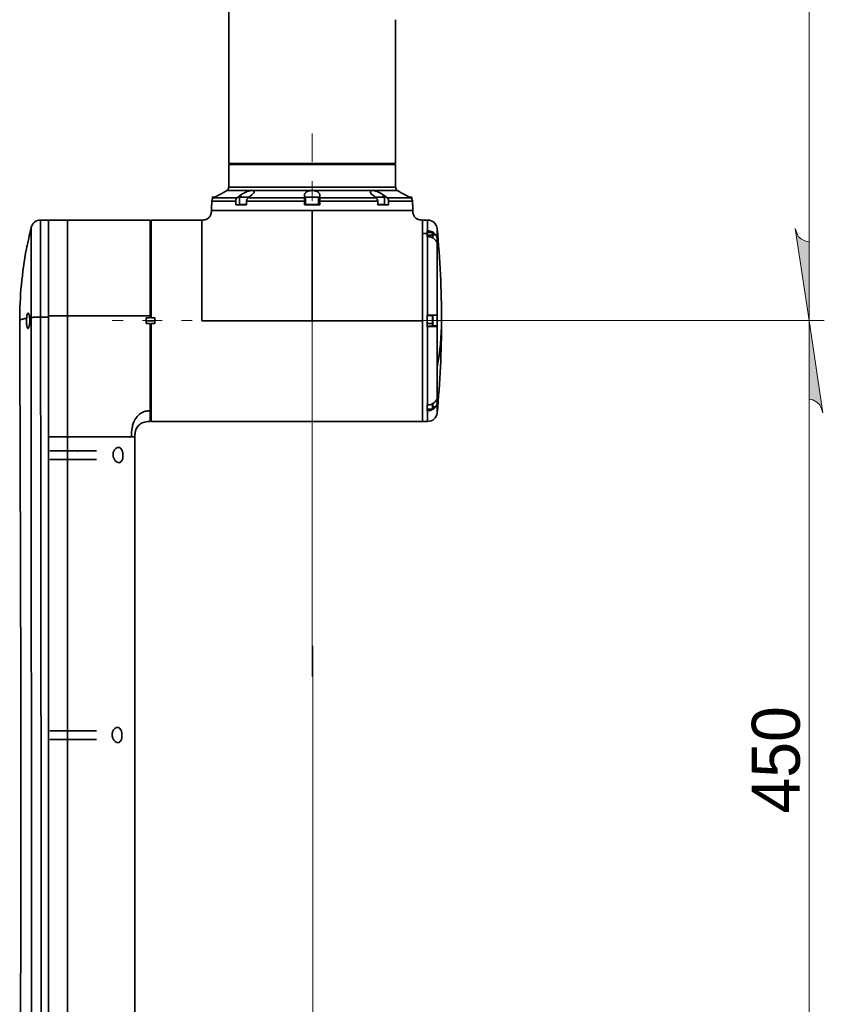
# Model space of a CAD drawing. Header units: millimetres. Extents: x 5 to 419, y 1 to 291.
# Tile 12 of 25: x 184 to 236, y 145 to 210. Entities that reach past the tile are written whole.
import ezdxf

# ---------------------------------------------------------------- set-up
doc = ezdxf.new("R2010")
doc.units = ezdxf.units.MM

# ---------------------------------------------------------------- blocks, each defined once
blk = doc.blocks.new('A$C64CD199E')
at = {"color": 7, "linetype": 'Continuous', "lineweight": 35}
for p, q in [((13.624, 136.989), (13.624, 108.616)), ((24.498, 108.866), (24.498, 117.991)), ((13.624, 108.553), (24.495, 108.553)), ((13.624, 107.076), (13.624, 108.553)), ((14.306, 108.616), (14.306, 108.553)), ((14.566, 108.553), (14.566, 108.616)), ((14.681, 108.553), (14.681, 108.616)), ((14.72, 108.553), (14.72, 108.616)), ((14.931, 108.553), (14.931, 108.616)), ((15.28, 108.616), (15.28, 108.553)), ((15.617, 108.553), (15.617, 108.616)), ((15.655, 108.553), (15.655, 108.616)), ((15.963, 108.616), (15.963, 108.553)), ((16.038, 108.553), (16.038, 108.616)), ((16.338, 108.553), (16.338, 108.616)), ((17.216, 108.616), (17.216, 108.553)), ((17.59, 108.553), (17.59, 108.616)), ((17.591, 108.553), (17.591, 108.616)), ((18.15, 108.616), (18.15, 108.553)), ((18.165, 108.553), (18.165, 108.616)), ((18.525, 108.553), (18.525, 108.616)), ((19.597, 108.616), (19.597, 108.553)), ((19.612, 108.553), (19.612, 108.616)), ((19.972, 108.553), (19.972, 108.616)), ((20.531, 108.616), (20.531, 108.553)), ((20.905, 108.553), (20.905, 108.616)), ((20.906, 108.553), (20.906, 108.616)), ((21.784, 108.616), (21.784, 108.553)), ((21.858, 108.553), (21.858, 108.616)), ((22.159, 108.553), (22.159, 108.616)), ((22.468, 108.616), (22.468, 108.553)), ((22.805, 108.553), (22.805, 108.616)), ((22.843, 108.553), (22.843, 108.616)), ((23.191, 108.616), (23.191, 108.553)), ((23.355, 108.553), (23.355, 108.616)), ((23.566, 108.553), (23.566, 108.616)), ((23.702, 108.553), (23.702, 108.616)), ((23.816, 108.553), (23.816, 108.616)), ((24.495, 108.616), (24.495, 108.866)), ((24.495, 108.553), (24.495, 108.303)), ((24.498, 108.303), (24.495, 108.303)), ((24.498, 107.076), (24.498, 108.303)), ((13.496, 106.857), (13.499, 106.859)), ((13.499, 106.859), (13.496, 106.857)), ((13.496, 106.857), (15.085, 106.857)), ((13.624, 107.076), (24.498, 107.076)), ((14.421, 106.57), (14.421, 106.429)), ((15.166, 106.857), (15.085, 106.857)), ((15.166, 106.857), (19.004, 106.857)), ((18.561, 106.57), (18.561, 106.375)), ((19.118, 106.857), (19.004, 106.857)), ((19.118, 106.857), (22.956, 106.857)), ((19.561, 106.375), (19.561, 106.57)), ((23.037, 106.857), (22.956, 106.857)), ((23.037, 106.857), (24.627, 106.857)), ((23.701, 106.57), (23.701, 106.429)), ((24.623, 106.859), (24.627, 106.857)), ((24.627, 106.857), (24.623, 106.859)), ((12.499, 105.929), (12.518, 105.929)), ((12.499, 105.554), (12.499, 105.929)), ((12.518, 105.929), (12.518, 106.157)), ((12.518, 106.157), (14.081, 106.157)), ((12.562, 106.416), (12.562, 106.294)), ((12.718, 106.416), (12.562, 106.416)), ((12.574, 106.429), (12.742, 106.429)), ((12.647, 106.375), (14.172, 106.375)), ((14.081, 106.157), (14.081, 105.929)), ((14.081, 105.929), (14.788, 105.929)), ((14.337, 106.416), (14.337, 105.941)), ((14.932, 106.416), (14.337, 106.416)), ((14.337, 105.941), (14.788, 105.941)), ((14.35, 106.429), (14.937, 106.429)), ((14.788, 105.929), (14.788, 106.157)), ((14.788, 106.157), (18.561, 106.157)), ((14.879, 106.375), (18.561, 106.375)), ((14.937, 106.429), (14.949, 106.429)), ((18.561, 106.157), (18.561, 105.929)), ((18.561, 105.929), (19.561, 105.929)), ((18.624, 106.416), (18.624, 105.941)), ((19.465, 106.416), (18.624, 106.416)), ((18.624, 105.941), (19.465, 105.941)), ((18.636, 106.429), (19.454, 106.429)), ((19.454, 106.429), (19.486, 106.429)), ((19.465, 106.416), (19.465, 105.941)), ((19.499, 106.416), (19.465, 106.416)), ((19.465, 105.941), (19.499, 105.941)), ((19.499, 105.941), (19.499, 106.416)), ((19.561, 106.375), (23.243, 106.375)), ((19.561, 105.929), (19.561, 106.157)), ((19.561, 106.157), (23.334, 106.157)), ((23.173, 106.429), (23.773, 106.429)), ((23.785, 106.416), (23.189, 106.416)), ((23.334, 106.157), (23.334, 105.929)), ((23.334, 105.941), (23.785, 105.941)), ((23.334, 105.929), (24.041, 105.929)), ((23.785, 105.941), (23.785, 106.416)), ((23.95, 106.375), (25.475, 106.375)), ((24.041, 105.929), (24.041, 106.157)), ((24.041, 106.157), (25.604, 106.157)), ((25.383, 106.429), (25.548, 106.429)), ((25.561, 106.416), (25.403, 106.416)), ((25.561, 106.294), (25.561, 106.416)), ((25.604, 106.157), (25.604, 105.929)), ((25.604, 105.929), (25.623, 105.929)), ((25.623, 105.554), (25.623, 105.929)), ((12.499, 105.554), (25.623, 105.554)), ((1.875, 104.929), (1.358, 104.929)), ((1.358, 104.929), (1.358, 98.6)), ((1.875, 104.929), (1.875, 98.6)), ((3.125, 104.929), (1.875, 104.929)), ((8.5, 104.929), (3.125, 104.929)), ((11.874, 104.929), (8.562, 104.929)), ((26.588, 104.929), (26.248, 104.929)), ((26.248, 104.05), (26.248, 104.929)), ((26.588, 104.228), (26.588, 104.929)), ((0.752, 98.583), (0.752, 104.456)), ((8.562, 103.991), (8.5, 103.991)), ((26.248, 91.805), (26.248, 104.05)), ((26.561, 104.05), (26.248, 104.05)), ((26.248, 103.966), (26.248, 103.966)), ((26.588, 104.228), (26.561, 104.228)), ((26.561, 104.228), (26.561, 104.123)), ((26.898, 104.123), (26.561, 104.123)), ((26.561, 103.975), (26.561, 104.122)), ((26.561, 103.966), (26.561, 103.853)), ((26.936, 104.085), (26.898, 104.123)), ((26.898, 103.951), (26.898, 104.123)), ((26.936, 104.085), (26.936, 103.932)), ((27.122, 103.966), (26.936, 103.966)), ((27.21, 103.691), (27.21, 104.364)), ((26.248, 103.873), (26.248, 103.873)), ((26.898, 103.951), (26.561, 103.951)), ((26.561, 103.853), (26.588, 103.853)), ((26.588, 98.742), (26.588, 103.853)), ((26.898, 103.781), (26.898, 103.951)), ((26.936, 103.932), (26.898, 103.951)), ((26.936, 103.932), (26.936, 103.756)), ((27.221, 103.454), (27.198, 103.454)), ((27.21, 98.638), (27.21, 103.419)), ((27.218, 103.407), (27.221, 103.454)), ((0.752, 98.583), (0.646, 98.568)), ((0.781, 42.564), (0.752, 98.583)), ((1.358, 98.6), (1.875, 98.6)), ((3.125, 98.695), (1.875, 98.695)), ((1.875, 98.695), (1.875, 90.805)), ((1.875, 90.806), (1.875, 98.6)), ((3.125, 90.805), (3.125, 98.695)), ((3.125, 98.695), (8.5, 98.695)), ((8.25, 98.554), (8.5, 98.554)), ((8.25, 98.179), (8.25, 98.554)), ((8.25, 98.367), (8.812, 98.367)), ((8.562, 98.554), (8.812, 98.554)), ((26.588, 98.742), (26.561, 98.742)), ((26.561, 98.742), (26.561, 98.513)), ((26.898, 98.71), (26.561, 98.71)), ((26.561, 98.22), (26.561, 98.513)), ((26.561, 98.22), (26.561, 97.992)), ((26.898, 98.195), (26.561, 98.195)), ((26.936, 98.673), (26.898, 98.71)), ((26.898, 98.195), (26.898, 98.71)), ((26.936, 98.214), (26.898, 98.195)), ((26.898, 98.023), (26.898, 98.195)), ((26.936, 98.673), (26.936, 98.214)), ((26.936, 98.214), (26.936, 98.061)), ((8.5, 98.179), (8.25, 98.179)), ((8.812, 98.179), (8.562, 98.179)), ((26.561, 98.023), (26.898, 98.023)), ((26.561, 97.992), (26.588, 97.992)), ((26.588, 92.881), (26.588, 97.992)), ((26.898, 98.023), (26.936, 98.061)), ((27.198, 98.042), (26.917, 98.042)), ((27.198, 98.042), (27.21, 98.095)), ((27.21, 95.368), (27.21, 98.095)), ((27.21, 93.314), (27.21, 95.368)), ((8.5, 92.742), (8.562, 92.742)), ((26.588, 92.881), (26.561, 92.881)), ((26.561, 92.881), (26.561, 92.767)), ((26.561, 92.612), (26.561, 92.759)), ((26.561, 92.611), (26.561, 92.506)), ((26.898, 92.611), (26.561, 92.611)), ((26.561, 92.506), (26.588, 92.506)), ((26.588, 91.805), (26.588, 92.506)), ((26.898, 92.611), (26.898, 92.953)), ((26.936, 92.648), (26.898, 92.611)), ((26.936, 92.978), (26.936, 92.648)), ((27.122, 92.767), (26.936, 92.767)), ((27.21, 92.37), (27.21, 93.043)), ((8.562, 91.805), (26.248, 91.805)), ((26.248, 91.805), (26.588, 91.805)), ((1.875, 90.805), (3.125, 90.805)), ((1.875, 90.805), (1.875, 52.496)), ((3.125, 52.496), (3.125, 90.805)), ((7.5, 88.098), (7.5, 90.805)), ((5, 89.899), (1.956, 89.899)), ((5, 89.336), (1.956, 89.336)), ((5, 71.65), (1.956, 71.65)), ((5, 71.088), (1.956, 71.088)), ((7.5, 52.496), (7.5, 54.017))]:
    blk.add_line(p, q, dxfattribs=at)
at = {"color": 7, "linetype": 'Continuous', "lineweight": 35, "flags": 128}
for points in [[(12.647, 106.375), (12.844, 106.484), (12.999, 106.57)], [(14.421, 106.57), (14.282, 106.461), (14.172, 106.375)], [(14.879, 106.375), (15.019, 106.484), (15.128, 106.57)], [(22.994, 106.57), (23.134, 106.461), (23.243, 106.375)], [(23.95, 106.375), (23.811, 106.484), (23.701, 106.57)], [(25.123, 106.57), (25.32, 106.461), (25.475, 106.375)], [(14.941, 106.423), (14.941, 106.425), (14.94, 106.426), (14.939, 106.428), (14.938, 106.428), (14.937, 106.429)], [(11.874, 98.367), (15.468, 98.367), (19.061, 98.367)], [(19.061, 98.367), (22.654, 98.367), (26.248, 98.367)], [(7.5, 54.017), (7.5, 73.949), (7.5, 88.098)]]:
    blk.add_lwpolyline(points, dxfattribs=at)
at = {"color": 7, "linetype": 'Continuous', "lineweight": 35}
for centre, radius, start, end in [((13.374, 107.076), 0.25, 300, 0), ((24.748, 107.076), 0.25, 180, 240), ((12.574, 106.416), 0.0125, 90, 180), ((14.35, 106.416), 0.0125, 90, 180), ((14.35, 105.941), 0.0125, 180, 270), ((18.636, 106.416), 0.0125, 90, 180), ((18.636, 105.941), 0.0125, 180, 270), ((19.453, 106.417), 0.0121, 357.81959, 87.63946), ((19.453, 105.941), 0.0121, 272.36054, 2.18041), ((19.486, 106.416), 0.0125, 0, 90), ((19.486, 105.941), 0.0125, 270, 0), ((23.773, 106.416), 0.0125, 0, 90), ((23.773, 105.941), 0.0125, 270, 0), ((25.548, 106.416), 0.0125, 0, 90), ((1.358, 104.304), 0.625, 90, 165.92911), ((26.588, 104.304), 0.625, 5.50655, 90), ((25.045, 98.367), 25.045, 165.92911, 166.875), ((-34.997, 98.367), 62.495, 0, 5.50655), ((25.045, 98.367), 25.045, 169.21359, 180.00024), ((-34.997, 98.367), 62.495, 354.49345, 0), ((11.681, 98.375), 15.817, 349.04199, 359.97022), ((26.588, 92.43), 0.625, 270, 354.49345), ((3.762, 89.867), 0.0125, 90, 180), ((3.762, 89.368), 0.0125, 180, 270), ((3.762, 71.619), 0.0125, 90, 180), ((3.762, 71.119), 0.0125, 180, 270)]:
    blk.add_arc(centre, radius, start, end, dxfattribs=at)
for points, knots in [([(13.624, 108.616), (13.635, 108.616), (13.657, 108.616), (13.842, 108.616), (14.15, 108.616), (14.594, 108.616), (15.161, 108.616), (15.832, 108.616), (16.579, 108.616), (17.369, 108.616), (18.17, 108.616), (18.964, 108.616), (19.758, 108.616), (20.557, 108.616), (21.353, 108.616), (22.113, 108.616), (22.806, 108.616), (23.4, 108.616), (23.875, 108.616), (24.217, 108.616), (24.433, 108.616), (24.475, 108.616), (24.495, 108.616)], [0, 0, 0, 0, 0.046232, 0.094772, 0.145211, 0.197014, 0.249548, 0.302124, 0.354052, 0.404689, 0.453487, 0.500019, 0.545985, 0.594262, 0.644495, 0.696162, 0.748643, 0.801252, 0.853296, 0.904123, 0.953172, 1, 1, 1, 1]), ([(24.495, 108.866), (24.496, 108.866), (24.498, 108.866), (24.498, 108.866), (24.498, 108.866)], [0, 0, 0, 0, 0.561717, 1, 1, 1, 1]), ([(12.999, 106.57), (13.056, 106.602), (13.171, 106.666), (13.326, 106.756), (13.427, 106.815), (13.479, 106.847), (13.49, 106.854), (13.496, 106.857)], [0, 0, 0, 0, 0.248729, 0.498398, 0.748335, 0.877053, 1, 1, 1, 1]), ([(15.085, 106.857), (15.059, 106.854), (15.006, 106.847), (14.886, 106.816), (14.73, 106.756), (14.555, 106.666), (14.466, 106.602), (14.421, 106.57)], [0, 0, 0, 0, 0.122368, 0.250444, 0.499858, 0.749501, 1, 1, 1, 1]), ([(15.128, 106.57), (15.165, 106.602), (15.237, 106.666), (15.283, 106.756), (15.269, 106.815), (15.223, 106.847), (15.185, 106.854), (15.166, 106.857)], [0, 0, 0, 0, 0.248729, 0.498398, 0.748335, 0.877053, 1, 1, 1, 1]), ([(19.004, 106.857), (18.972, 106.854), (18.908, 106.847), (18.79, 106.816), (18.67, 106.756), (18.579, 106.666), (18.567, 106.602), (18.561, 106.57)], [0, 0, 0, 0, 0.122368, 0.250444, 0.499858, 0.7495, 1, 1, 1, 1]), ([(19.561, 106.57), (19.555, 106.602), (19.544, 106.666), (19.453, 106.756), (19.333, 106.815), (19.215, 106.847), (19.15, 106.854), (19.118, 106.857)], [0, 0, 0, 0, 0.248729, 0.498398, 0.748335, 0.877053, 1, 1, 1, 1]), ([(22.956, 106.857), (22.924, 106.85), (22.861, 106.835), (22.852, 106.793), (22.848, 106.772)], [0, 0, 0, 0, 0.499493, 1, 1, 1, 1]), ([(22.848, 106.772), (22.855, 106.741), (22.87, 106.679), (22.953, 106.606), (22.994, 106.57)], [0, 0, 0, 0, 0.499267, 1, 1, 1, 1]), ([(23.701, 106.57), (23.657, 106.602), (23.568, 106.666), (23.394, 106.756), (23.238, 106.815), (23.117, 106.847), (23.063, 106.854), (23.037, 106.857)], [0, 0, 0, 0, 0.248729, 0.498398, 0.748335, 0.877053, 1, 1, 1, 1]), ([(24.627, 106.857), (24.632, 106.854), (24.643, 106.847), (24.695, 106.816), (24.796, 106.756), (24.951, 106.666), (25.066, 106.602), (25.123, 106.57)], [0, 0, 0, 0, 0.1223684, 0.2504439, 0.4998581, 0.7495004, 1, 1, 1, 1]), ([(12.518, 106.157), (12.52, 106.179), (12.523, 106.223), (12.551, 106.285), (12.592, 106.338), (12.629, 106.363), (12.647, 106.375)], [0, 0, 0, 0, 0.251088, 0.500333, 0.750084, 1, 1, 1, 1]), ([(14.172, 106.375), (14.159, 106.363), (14.133, 106.338), (14.104, 106.285), (14.085, 106.223), (14.082, 106.179), (14.081, 106.157)], [0, 0, 0, 0, 0.249605, 0.49967, 0.749854, 1, 1, 1, 1]), ([(14.788, 106.157), (14.789, 106.179), (14.792, 106.223), (14.811, 106.285), (14.84, 106.338), (14.866, 106.363), (14.879, 106.375)], [0, 0, 0, 0, 0.249588, 0.49964, 0.749822, 1, 1, 1, 1]), ([(18.561, 106.375), (18.561, 106.363), (18.561, 106.338), (18.561, 106.285), (18.561, 106.223), (18.561, 106.179), (18.561, 106.157)], [0, 0, 0, 0, 0.249641, 0.499127, 0.750358, 1, 1, 1, 1]), ([(19.561, 106.157), (19.561, 106.179), (19.561, 106.223), (19.561, 106.285), (19.561, 106.338), (19.561, 106.363), (19.561, 106.375)], [0, 0, 0, 0, 0.2510876, 0.5003335, 0.7500842, 1, 1, 1, 1]), ([(23.243, 106.375), (23.256, 106.363), (23.282, 106.338), (23.311, 106.285), (23.331, 106.223), (23.333, 106.179), (23.334, 106.157)], [0, 0, 0, 0, 0.249605, 0.49967, 0.749854, 1, 1, 1, 1]), ([(24.041, 106.157), (24.04, 106.179), (24.038, 106.223), (24.018, 106.285), (23.99, 106.338), (23.963, 106.363), (23.95, 106.375)], [0, 0, 0, 0, 0.249588, 0.49964, 0.749822, 1, 1, 1, 1]), ([(25.475, 106.375), (25.494, 106.363), (25.531, 106.338), (25.572, 106.285), (25.599, 106.223), (25.602, 106.179), (25.604, 106.157)], [0, 0, 0, 0, 0.249714, 0.499444, 0.749659, 1, 1, 1, 1]), ([(11.874, 104.928), (11.959, 104.933), (12.087, 104.941), (12.243, 105.008), (12.344, 105.084), (12.42, 105.185), (12.487, 105.341), (12.495, 105.469), (12.5, 105.554)], [0, 0, 0, 0, 0.250033, 0.378747, 0.500116, 0.621066, 0.750145, 1, 1, 1, 1]), ([(12.499, 105.554), (12.51, 105.554), (12.531, 105.554), (12.704, 105.554), (12.981, 105.554), (13.365, 105.554), (13.844, 105.554), (14.408, 105.554), (15.051, 105.554), (15.766, 105.554), (16.543, 105.554), (17.363, 105.554), (18.208, 105.554), (18.778, 105.554), (19.061, 105.554)], [0, 0, 0, 0, 0.082492, 0.165883, 0.25, 0.334107, 0.4175, 0.5, 0.582489, 0.665883, 0.75, 0.834107, 0.917503, 1, 1, 1, 1]), ([(19.061, 105.554), (19.345, 105.554), (19.915, 105.554), (20.759, 105.554), (21.58, 105.554), (22.357, 105.554), (23.072, 105.554), (23.714, 105.554), (24.279, 105.554), (24.758, 105.554), (25.142, 105.554), (25.418, 105.554), (25.591, 105.554), (25.613, 105.554), (25.623, 105.554)], [0, 0, 0, 0, 0.082492, 0.165883, 0.25, 0.334107, 0.4175, 0.5, 0.582489, 0.665883, 0.75, 0.834107, 0.917503, 1, 1, 1, 1]), ([(19.061, 105.554), (19.061, 105.551), (19.061, 105.53), (19.061, 105.26), (19.061, 104.773), (19.061, 104.06), (19.061, 103.366), (19.062, 102.659), (19.061, 101.88), (19.061, 101.048), (19.061, 100.149), (19.061, 99.266), (19.061, 98.667), (19.061, 98.367)], [0, 0, 0, 0, 0.00099, 0.008965, 0.112549, 0.204363, 0.306329, 0.402361, 0.499678, 0.631254, 0.749733, 0.87476, 1, 1, 1, 1]), ([(26.248, 104.928), (26.163, 104.933), (26.035, 104.941), (25.879, 105.008), (25.779, 105.084), (25.703, 105.185), (25.635, 105.341), (25.628, 105.469), (25.623, 105.554)], [0, 0, 0, 0, 0.249916, 0.378617, 0.499923, 0.620929, 0.750024, 1, 1, 1, 1]), ([(1.875, 104.929), (1.875, 104.929), (1.875, 104.929), (1.875, 104.929), (1.875, 104.929), (1.875, 104.929), (1.875, 104.928), (1.875, 104.927), (1.875, 104.924), (1.875, 104.915), (1.875, 104.884), (1.875, 104.809), (1.875, 104.675), (1.875, 104.47), (1.875, 104.154), (1.875, 103.693), (1.875, 103.098), (1.875, 102.363), (1.875, 101.495), (1.875, 100.573), (1.875, 99.635), (1.875, 99.003), (1.875, 98.695)], [0, 0, 0, 0, 0.000688, 0.001229, 0.002195, 0.003921, 0.007008, 0.012536, 0.02245, 0.040297, 0.072604, 0.131614, 0.185631, 0.240751, 0.325957, 0.412656, 0.500121, 0.604978, 0.708519, 0.809528, 0.90696, 1, 1, 1, 1]), ([(3.125, 104.929), (3.125, 104.929), (3.125, 104.929), (3.125, 104.929), (3.125, 104.929), (3.125, 104.928), (3.125, 104.927), (3.125, 104.922), (3.125, 104.907), (3.125, 104.857), (3.125, 104.737), (3.125, 104.523), (3.125, 104.225), (3.125, 103.818), (3.125, 103.292), (3.125, 102.666), (3.125, 101.95), (3.125, 101.163), (3.125, 100.344), (3.125, 99.519), (3.125, 98.966), (3.125, 98.695)], [0, 0, 0, 0, 0.001541, 0.002753, 0.004919, 0.008795, 0.015738, 0.028206, 0.050691, 0.091521, 0.166427, 0.235251, 0.305574, 0.390723, 0.476798, 0.563073, 0.654884, 0.745208, 0.833258, 0.918364, 1, 1, 1, 1]), ([(8.5, 98.695), (8.5, 98.982), (8.5, 99.57), (8.5, 100.445), (8.5, 101.311), (8.5, 102.136), (8.5, 102.891), (8.5, 103.538), (8.5, 104.061), (8.5, 104.458), (8.5, 104.733), (8.5, 104.899), (8.5, 104.919), (8.5, 104.929)], [0, 0, 0, 0, 0.086709, 0.177288, 0.271093, 0.367303, 0.464954, 0.562992, 0.654821, 0.745161, 0.833227, 0.918349, 1, 1, 1, 1]), ([(8.562, 104.929), (8.562, 104.918), (8.562, 104.895), (8.562, 104.705), (8.562, 104.388), (8.562, 103.93), (8.562, 103.341), (8.562, 102.648), (8.562, 101.883), (8.562, 101.075), (8.562, 100.237), (8.562, 99.394), (8.562, 98.83), (8.562, 98.554)], [0, 0, 0, 0, 0.086057, 0.176148, 0.26964, 0.365712, 0.463387, 0.561583, 0.653653, 0.744287, 0.832665, 0.918087, 1, 1, 1, 1]), ([(11.874, 104.929), (11.874, 104.919), (11.874, 104.901), (11.874, 104.744), (11.874, 104.506), (11.874, 104.204), (11.874, 103.867), (11.874, 103.469), (11.874, 103.015), (11.874, 102.511), (11.874, 101.966), (11.874, 101.389), (11.874, 100.726), (11.874, 99.982), (11.874, 99.17), (11.874, 98.631), (11.874, 98.367)], [0, 0, 0, 0, 0.076805, 0.156939, 0.239951, 0.303775, 0.368607, 0.434128, 0.5, 0.565872, 0.631393, 0.696225, 0.760049, 0.843061, 0.923195, 1, 1, 1, 1]), ([(26.248, 98.367), (26.248, 98.542), (26.248, 98.882), (26.248, 99.391), (26.248, 99.892), (26.248, 100.392), (26.248, 100.987), (26.247, 101.657), (26.247, 102.373), (26.248, 103.02), (26.247, 103.588), (26.247, 104.066), (26.248, 104.427), (26.248, 104.683), (26.248, 104.806), (26.248, 104.863), (26.248, 104.887), (26.248, 104.906), (26.248, 104.919), (26.249, 104.928), (26.248, 104.928), (26.248, 104.928)], [0, 0, 0, 0, 0.051023, 0.098878, 0.149101, 0.199539, 0.25006, 0.333615, 0.416454, 0.500004, 0.583598, 0.666437, 0.749949, 0.820603, 0.891029, 0.909276, 0.927628, 0.945999, 0.964094, 0.978091, 1, 1, 1, 1]), ([(0.443, 103.054), (0.443, 103.056), (0.444, 103.06), (0.452, 103.1), (0.472, 103.193), (0.507, 103.36), (0.549, 103.554), (0.59, 103.748), (0.625, 103.915), (0.645, 104.008), (0.653, 104.048), (0.654, 104.052), (0.655, 104.054)], [0, 0, 0, 0, 0.06226, 0.125449, 0.250554, 0.375495, 0.500388, 0.625193, 0.749922, 0.874614, 0.937781, 1, 1, 1, 1]), ([(27.122, 103.966), (27.091, 104.004), (27.029, 104.08), (26.897, 104.162), (26.748, 104.217), (26.641, 104.224), (26.588, 104.228)], [0, 0, 0, 0, 0.250292, 0.500043, 0.749731, 1, 1, 1, 1]), ([(27.21, 103.691), (27.207, 103.716), (27.202, 103.766), (27.185, 103.839), (27.159, 103.908), (27.134, 103.947), (27.122, 103.966)], [0, 0, 0, 0, 0.258608, 0.499511, 0.747492, 1, 1, 1, 1]), ([(26.588, 103.853), (26.641, 103.849), (26.748, 103.842), (26.897, 103.787), (27.029, 103.705), (27.091, 103.629), (27.122, 103.591)], [0, 0, 0, 0, 0.250328, 0.500226, 0.749806, 1, 1, 1, 1]), ([(27.122, 103.591), (27.134, 103.573), (27.159, 103.536), (27.185, 103.486), (27.202, 103.445), (27.207, 103.428), (27.21, 103.419)], [0, 0, 0, 0, 0.2521749, 0.499846, 0.7485566, 1, 1, 1, 1]), ([(27.221, 103.454), (27.221, 103.484), (27.22, 103.528), (27.215, 103.616), (27.211, 103.666), (27.21, 103.691)], [0, 0, 0, 0, 0.483901, 0.738182, 1, 1, 1, 1]), ([(27.21, 103.419), (27.211, 103.412), (27.214, 103.403), (27.216, 103.405), (27.216, 103.406)], [0, 0, 0, 0, 0.738964, 1, 1, 1, 1]), ([(0.548, 98.867), (0.538, 98.862), (0.516, 98.853), (0.487, 98.781), (0.463, 98.675), (0.453, 98.58), (0.449, 98.535)], [0, 0, 0, 0, 0.249895, 0.499824, 0.75779, 1, 1, 1, 1]), ([(0.646, 98.568), (0.641, 98.609), (0.631, 98.695), (0.607, 98.791), (0.579, 98.855), (0.559, 98.863), (0.548, 98.867)], [0, 0, 0, 0, 0.239835, 0.500162, 0.750195, 1, 1, 1, 1]), ([(0.449, 98.535), (0.407, 98.526), (0.316, 98.509), (0.198, 98.48), (0.094, 98.446), (0.016, 98.408), (0.006, 98.381), (0, 98.367)], [0, 0, 0, 0, 0.146797, 0.320196, 0.520197, 0.746799, 1, 1, 1, 1]), ([(0.002, 98.367), (0.022, 92.204), (0.065, 79.691), (0.097, 60.943), (0.032, 48.358), (0, 42.121)], [0, 0, 0, 0, 0.328731, 0.6673789, 1, 1, 1, 1]), ([(0.539, 97.867), (0.53, 97.87), (0.514, 97.876), (0.491, 97.921), (0.473, 97.985), (0.458, 98.075), (0.447, 98.18), (0.442, 98.297), (0.442, 98.418), (0.447, 98.496), (0.449, 98.535)], [0, 0, 0, 0, 0.1373214, 0.2501151, 0.3792145, 0.4998284, 0.6265064, 0.7501731, 0.8749155, 1, 1, 1, 1]), ([(0.646, 98.568), (0.649, 98.528), (0.654, 98.449), (0.654, 98.323), (0.647, 98.201), (0.633, 98.091), (0.614, 97.995), (0.591, 97.923), (0.565, 97.876), (0.548, 97.87), (0.539, 97.867)], [0, 0, 0, 0, 0.125677, 0.250012, 0.371864, 0.499585, 0.61644, 0.749725, 0.87439, 1, 1, 1, 1]), ([(1.358, 98.6), (1.372, 88.145), (1.398, 69.475), (1.397, 50.805), (1.396, 42.59)], [0, 0, 0, 0, 0.56, 1, 1, 1, 1]), ([(8.5, 98.554), (8.5, 98.578), (8.5, 98.625), (8.5, 98.671), (8.5, 98.695)], [0, 0, 0, 0, 0.499816, 1, 1, 1, 1]), ([(8.812, 98.554), (8.812, 98.484), (8.812, 98.359), (8.812, 98.234), (8.812, 98.179)], [0, 0, 0, 0, 0.559689, 1, 1, 1, 1]), ([(26.248, 91.805), (26.248, 91.816), (26.248, 91.84), (26.248, 92.039), (26.248, 92.369), (26.248, 92.846), (26.248, 93.459), (26.248, 94.178), (26.248, 94.969), (26.248, 95.8), (26.248, 96.658), (26.248, 97.517), (26.248, 98.088), (26.248, 98.367)], [0, 0, 0, 0, 0.086267, 0.176647, 0.270472, 0.366877, 0.464833, 0.563205, 0.655302, 0.745799, 0.833857, 0.918772, 1, 1, 1, 1]), ([(27.122, 98.742), (27.091, 98.742), (27.029, 98.742), (26.897, 98.742), (26.748, 98.742), (26.641, 98.742), (26.588, 98.742)], [0, 0, 0, 0, 0.2497807, 0.5001139, 0.7504585, 1, 1, 1, 1]), ([(27.21, 98.638), (27.207, 98.655), (27.202, 98.687), (27.185, 98.719), (27.159, 98.739), (27.134, 98.741), (27.122, 98.742)], [0, 0, 0, 0, 0.258608, 0.499511, 0.747492, 1, 1, 1, 1]), ([(27.21, 98.095), (27.211, 98.115), (27.215, 98.153), (27.22, 98.243), (27.222, 98.367), (27.22, 98.491), (27.215, 98.581), (27.211, 98.619), (27.21, 98.638)], [0, 0, 0, 0, 0.130858, 0.25795, 0.499814, 0.741851, 0.86904, 1, 1, 1, 1]), ([(8.5, 92.497), (8.5, 92.634), (8.5, 92.91), (8.5, 93.451), (8.5, 94.086), (8.5, 94.811), (8.5, 95.604), (8.5, 96.444), (8.5, 97.307), (8.5, 97.891), (8.5, 98.179)], [0, 0, 0, 0, 0.119995, 0.243546, 0.369685, 0.497322, 0.625258, 0.752344, 0.877446, 1, 1, 1, 1]), ([(8.562, 98.179), (8.562, 97.886), (8.562, 97.287), (8.562, 96.392), (8.562, 95.506), (8.562, 94.66), (8.562, 93.886), (8.562, 93.224), (8.562, 92.689), (8.562, 92.283), (8.562, 92.003), (8.562, 91.835), (8.562, 91.815), (8.562, 91.805)], [0, 0, 0, 0, 0.086988, 0.177887, 0.272022, 0.368535, 0.466419, 0.56458, 0.656394, 0.746572, 0.834319, 0.918968, 1, 1, 1, 1]), ([(26.588, 97.992), (26.641, 97.992), (26.748, 97.992), (26.897, 97.992), (27.029, 97.992), (27.091, 97.992), (27.122, 97.992)], [0, 0, 0, 0, 0.24978, 0.500116, 0.750467, 1, 1, 1, 1]), ([(27.122, 97.992), (27.139, 97.994), (27.173, 97.997), (27.19, 98.027), (27.198, 98.042)], [0, 0, 0, 0, 0.500274, 1, 1, 1, 1]), ([(27.122, 93.142), (27.091, 93.104), (27.029, 93.028), (26.897, 92.946), (26.748, 92.891), (26.641, 92.884), (26.588, 92.881)], [0, 0, 0, 0, 0.249781, 0.500114, 0.750459, 1, 1, 1, 1]), ([(27.21, 93.314), (27.207, 93.306), (27.202, 93.289), (27.185, 93.247), (27.159, 93.198), (27.134, 93.161), (27.122, 93.142)], [0, 0, 0, 0, 0.258608, 0.499511, 0.747492, 1, 1, 1, 1]), ([(27.216, 93.328), (27.216, 93.328), (27.214, 93.33), (27.211, 93.321), (27.21, 93.314)], [0, 0, 0, 0, 0.260744, 1, 1, 1, 1]), ([(27.21, 93.043), (27.211, 93.068), (27.215, 93.118), (27.22, 93.204), (27.223, 93.29), (27.22, 93.314), (27.218, 93.326)], [0, 0, 0, 0, 0.1763934, 0.3477112, 0.6737388, 1, 1, 1, 1]), ([(8.5, 92.497), (8.401, 92.493), (8.204, 92.483), (7.926, 92.372), (7.692, 92.189), (7.515, 91.949), (7.395, 91.679), (7.295, 91.297), (7.287, 91.002), (7.281, 90.805)], [0, 0, 0, 0, 0.124978, 0.249813, 0.374664, 0.499628, 0.624705, 0.749861, 1, 1, 1, 1]), ([(8.5, 91.805), (8.5, 91.813), (8.5, 91.83), (8.5, 91.968), (8.5, 92.18), (8.5, 92.392), (8.5, 92.497)], [0, 0, 0, 0, 0.249917, 0.5, 0.749985, 1, 1, 1, 1]), ([(26.588, 92.506), (26.641, 92.509), (26.748, 92.516), (26.897, 92.571), (27.029, 92.654), (27.091, 92.729), (27.122, 92.767)], [0, 0, 0, 0, 0.24978, 0.500116, 0.750467, 1, 1, 1, 1]), ([(27.122, 92.767), (27.134, 92.787), (27.159, 92.826), (27.185, 92.895), (27.202, 92.969), (27.207, 93.018), (27.21, 93.043)], [0, 0, 0, 0, 0.252175, 0.499845, 0.748556, 1, 1, 1, 1]), ([(7.5, 90.805), (7.504, 90.906), (7.514, 91.107), (7.615, 91.397), (7.827, 91.644), (8.144, 91.786), (8.381, 91.799), (8.5, 91.805)], [0, 0, 0, 0, 0.187714, 0.374278, 0.56028, 0.779499, 1, 1, 1, 1]), ([(7.281, 90.805), (7.228, 90.805), (7.123, 90.805), (6.898, 90.805), (6.639, 90.805), (6.364, 90.805), (6.059, 90.805), (5.739, 90.805), (5.419, 90.805), (5.072, 90.805), (4.662, 90.805), (4.19, 90.805), (3.66, 90.805), (3.303, 90.805), (3.125, 90.805)], [0, 0, 0, 0, 0.125199, 0.250224, 0.333487, 0.416645, 0.499716, 0.562038, 0.6244, 0.686845, 0.749381, 0.832858, 0.916413, 1, 1, 1, 1]), ([(7.281, 90.805), (7.323, 90.805), (7.408, 90.805), (7.484, 90.805), (7.494, 90.805), (7.5, 90.805)], [0, 0, 0, 0, 0.279986, 0.559997, 1, 1, 1, 1]), ([(6.469, 89.118), (6.43, 89.124), (6.351, 89.138), (6.23, 89.239), (6.142, 89.371), (6.097, 89.504), (6.081, 89.613), (6.087, 89.722), (6.112, 89.823), (6.153, 89.913), (6.22, 90.011), (6.321, 90.098), (6.402, 90.111), (6.442, 90.117)], [0, 0, 0, 0, 0.124365, 0.248949, 0.373734, 0.438905, 0.499146, 0.560342, 0.624612, 0.68311, 0.75013, 0.875101, 1, 1, 1, 1]), ([(6.442, 90.117), (6.479, 90.111), (6.553, 90.1), (6.629, 90.013), (6.676, 89.915), (6.704, 89.827), (6.721, 89.729), (6.729, 89.624), (6.727, 89.518), (6.714, 89.418), (6.691, 89.327), (6.649, 89.226), (6.578, 89.136), (6.506, 89.124), (6.469, 89.118)], [0, 0, 0, 0, 0.124496, 0.248789, 0.312449, 0.373641, 0.436649, 0.498715, 0.561176, 0.624245, 0.685932, 0.749739, 0.874618, 1, 1, 1, 1]), ([(7.5, 54.017), (7.5, 56.664), (7.5, 62.542), (7.499, 71.65), (7.5, 80.364), (7.5, 85.846), (7.5, 88.098)], [0, 0, 0, 0, 0.232998, 0.517382, 0.801771, 1, 1, 1, 1]), ([(6.409, 70.869), (6.37, 70.876), (6.291, 70.889), (6.17, 70.99), (6.082, 71.122), (6.037, 71.256), (6.021, 71.364), (6.026, 71.474), (6.051, 71.574), (6.091, 71.664), (6.158, 71.762), (6.259, 71.849), (6.339, 71.862), (6.379, 71.869)], [0, 0, 0, 0, 0.124361, 0.248949, 0.373735, 0.438923, 0.499153, 0.560376, 0.624608, 0.683127, 0.750134, 0.875099, 1, 1, 1, 1]), ([(6.379, 71.869), (6.416, 71.863), (6.489, 71.851), (6.566, 71.765), (6.613, 71.667), (6.641, 71.578), (6.659, 71.48), (6.667, 71.376), (6.665, 71.27), (6.652, 71.17), (6.63, 71.079), (6.588, 70.978), (6.517, 70.888), (6.445, 70.875), (6.409, 70.869)], [0, 0, 0, 0, 0.124502, 0.248801, 0.312486, 0.373655, 0.436683, 0.498723, 0.561194, 0.624244, 0.685935, 0.749744, 0.874619, 1, 1, 1, 1])]:
    blk.add_open_spline(points, degree=3, knots=knots, dxfattribs=at)
blk.add_open_spline([(1.358, 98.6), (1.289, 98.6), (1.151, 98.599), (0.967, 98.596), (0.821, 98.59), (0.775, 98.586), (0.752, 98.583)], degree=3, dxfattribs=at)

msp = doc.modelspace()

# ---------------------------------------------------------------- hatches: boundary and pattern name
at = {"true_color": 0x808080}
h = msp.add_hatch(color=8, dxfattribs=at)
h.paths.add_polyline_path([(234.35, 196.039), (234.456, 195.756), (234.562, 195.509), (234.774, 195.333), (234.985, 195.227), (235.268, 195.157), (235.268, 190.041)])
h.paths.add_polyline_path([(236.149, 240.665), (236.079, 240.912), (235.973, 241.159), (235.761, 241.335), (235.514, 241.476), (235.268, 241.512), (235.268, 246.662)])
h.paths.add_polyline_path([(234.35, 252.659), (234.456, 252.377), (234.562, 252.13), (234.774, 251.954), (234.985, 251.848), (235.268, 251.813), (235.268, 246.662)])
h.paths.add_polyline_path([(236.149, 254.494), (236.079, 254.741), (235.973, 254.988), (235.761, 255.164), (235.514, 255.305), (235.268, 255.341), (235.268, 260.491)])
h = msp.add_hatch(color=8, dxfattribs=at)
h.paths.add_polyline_path([(234.35, 139.771), (234.456, 139.524), (234.562, 139.277), (234.774, 139.1), (234.985, 138.959), (235.268, 138.924), (235.268, 133.773)])
h.paths.add_polyline_path([(236.149, 184.009), (236.079, 184.291), (235.973, 184.538), (235.761, 184.714), (235.514, 184.856), (235.268, 184.891), (235.268, 190.041)])

# ---------------------------------------------------------------- linework, layer by layer
at = {"color": 8, "lineweight": 0, "true_color": 0x808080}
for points in [[(235.268, 190.041), (235.268, 246.662)], [(202.882, 193.71), (202.882, 166.829)], [(196.039, 190.041), (236.255, 190.041)], [(196.039, 190.041), (236.255, 190.041)], [(235.268, 133.773), (235.268, 190.041)], [(202.918, 121.285), (202.918, 168.839)]]:
    msp.add_lwpolyline(points, dxfattribs=at)
at = {"color": 7, "lineweight": 0}
for points in [[(202.883, 202.23), (202.883, 200.385)], [(202.883, 199.115), (202.883, 197.845)], [(202.883, 196.575), (202.883, 194.73)], [(189.845, 190.043), (190.548, 190.043)], [(191.818, 190.043), (193.088, 190.043)], [(194.358, 190.043), (195.062, 190.043)]]:
    msp.add_lwpolyline(points, dxfattribs=at)
at = {"color": 8, "lineweight": 0, "true_color": 0x808080}
for points in [[(234.35, 196.039), (234.456, 195.756), (234.562, 195.509), (234.774, 195.333), (234.985, 195.227), (235.268, 195.157), (235.268, 190.041)], [(236.149, 184.009), (236.079, 184.291), (235.973, 184.538), (235.761, 184.714), (235.514, 184.856), (235.268, 184.891), (235.268, 190.041)]]:
    msp.add_lwpolyline(points, close=True, dxfattribs=at)

# ---------------------------------------------------------------- block references
msp.add_blockref('A$C64CD199E', (183.812, 91.652))

# ---------------------------------------------------------------- texts
at = {"color": 8, "true_color": 0x808080, "insert": (234.704, 156.746), "char_height": 3.13176, "attachment_point": 7, "rotation": 90}
msp.add_mtext('{\\fCenturyGothic|b0|i0|c0; 450 }', dxfattribs=at)

doc.saveas('drawing.dxf')
